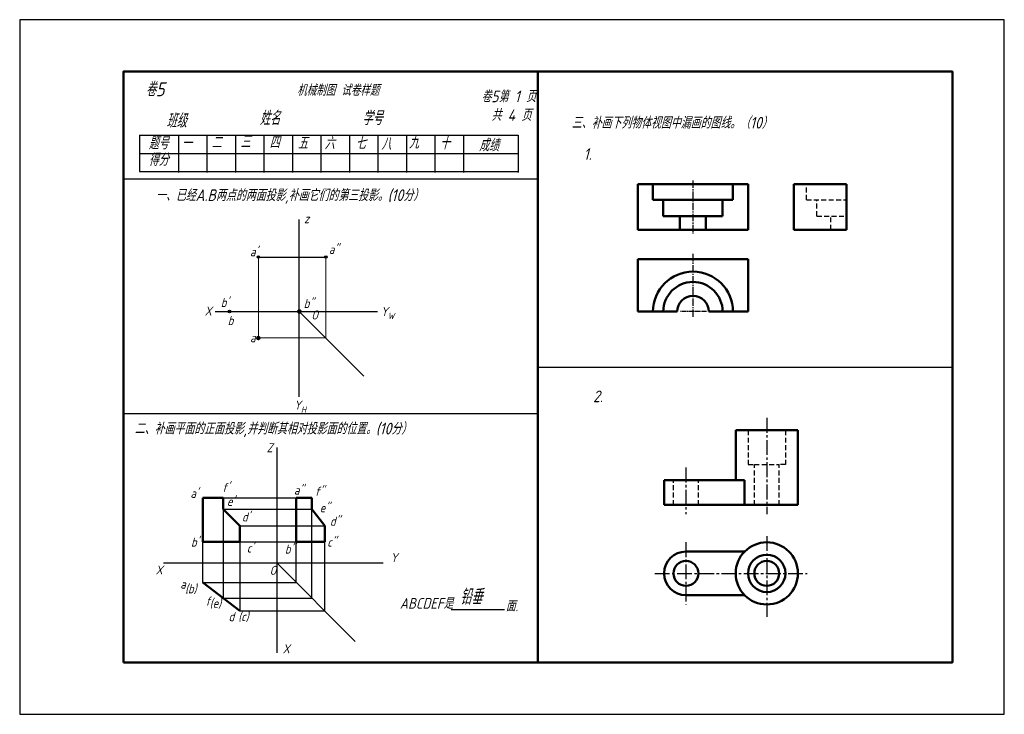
# Model space of a CAD drawing. Header units: millimetres. Extents: x 0 to 380, y 0 to 268.
import ezdxf

# ---------------------------------------------------------------- set-up
doc = ezdxf.new("R2010")
doc.units = ezdxf.units.MM
doc.header["$LTSCALE"] = 0.3
doc.linetypes.add('CENTER2', pattern=[28.575, 19.05, -3.175, 3.175, -3.175])
doc.linetypes.add('DASHED2', pattern=[9.525, 6.35, -3.175])
for name, color, linetype, lineweight in [('16', 5, 'Continuous', 25), ('图层11', 7, 'Continuous', 25), ('图层8', 7, 'Continuous', 25), ('点画线层', 3, 'CENTER2', 25), ('答案', 22, 'Continuous', 50), ('答案层', 1, 'Continuous', 25), ('粗实线', 210, 'Continuous', 50), ('粗实线层', 7, 'Continuous', 50)]:
    doc.layers.add(name, color=color, linetype=linetype, lineweight=lineweight)
for name, color, linetype in [('剖面线', 7, 'Continuous'), ('点划线', 91, 'CENTER2'), ('细实线', 7, 'Continuous'), ('虚线', 52, 'DASHED2')]:
    doc.layers.add(name, color=color, linetype=linetype)
doc.styles.add('字母', font='gbeitc.shx', dxfattribs={"height": 5})
doc.styles.add('工程字体', font='gbeitc.shx', dxfattribs={"bigfont": 'gbcbig.shx'})

msp = doc.modelspace()

# ---------------------------------------------------------------- linework, layer by layer
at = {"color": 7}
msp.add_lwpolyline([(0, 0), (380, 0), (380, 268), (0, 268)], close=True, dxfattribs=at)
at = {"layer": '16', "color": 7}
for centre in [(92.11, 176.43), (118.15, 176.43), (80.96, 155.43)]:
    msp.add_circle(centre, 0.49, dxfattribs=at)
at = {"layer": '剖面线', "color": 7}
for p, q in [((112.79, 44.79), (112.79, 79.17)), ((106.75, 50.83), (106.75, 66.55)), ((117.71, 39.86), (117.71, 66.55)), ((99.19, 58.38), (129.48, 28.09)), ((70.67, 50.83), (106.75, 50.83)), ((78.54, 44.79), (112.79, 44.79)), ((84.96, 39.86), (117.71, 39.86)), ((166.51, 40.47), (187.15, 40.47))]:
    msp.add_line(p, q, dxfattribs=at)
at = {"layer": '图层8', "color": 7}
for p, q in [((107.92, 165.17), (107.92, 190.92)), ((92.6, 176.43), (117.66, 176.43)), ((107.92, 122.54), (107.92, 166.46)), ((75.44, 155.43), (80.47, 155.43)), ((81.45, 155.43), (138.05, 155.43)), ((99.19, 102.95), (99.19, 23.73)), ((55.56, 58.38), (140.23, 58.38))]:
    msp.add_line(p, q, dxfattribs=at)
for p in [(92.11, 176.43), (118.15, 176.43), (80.96, 155.43)]:
    msp.add_point(p, dxfattribs=at)
at = {"layer": '点划线', "color": 7}
for p, q in [((288.33, 114.37), (288.33, 77.17)), ((257.13, 95.17), (257.13, 77.17)), ((288.33, 68.77), (288.33, 37.57)), ((257.13, 66.37), (257.13, 42.37)), ((245.13, 54.37), (303.93, 54.37))]:
    msp.add_line(p, q, dxfattribs=at)
at = {"layer": '点画线层', "color": 7, "ltscale": 0.5}
for p, q in [((259.84, 205.95), (259.84, 185.34)), ((259.84, 177.61), (259.84, 153.3))]:
    msp.add_line(p, q, dxfattribs=at)
at = {"layer": '点画线层', "color": 7, "ltscale": 0.3}
msp.add_line((265.02, 155.37), (254.82, 155.37), dxfattribs=at)
at = {"layer": '答案', "lineweight": 20}
for p, q in [((92.11, 176.43), (92.11, 145.2)), ((118.15, 176.43), (118.15, 145.2)), ((107.92, 155.43), (132.84, 130.51)), ((118.15, 145.2), (92.11, 145.2))]:
    msp.add_line(p, q, dxfattribs=at)
at = {"layer": '答案', "linetype": 'DASHED2', "lineweight": 25}
msp.add_line((283.53, 96.37), (293.13, 96.37), dxfattribs=at)
at = {"layer": '答案'}
for p, q in [((279.76, 90.37), (276.33, 90.37)), ((279.76, 80.77), (279.76, 90.37))]:
    msp.add_line(p, q, dxfattribs=at)
at = {"layer": '答案', "lineweight": 50}
for p, q in [((78.54, 83.51), (70.67, 83.51)), ((70.67, 83.51), (70.67, 66.55)), ((78.54, 79.17), (78.54, 83.51)), ((84.96, 72.75), (78.54, 79.17)), ((84.96, 66.55), (84.96, 72.75)), ((70.67, 66.55), (84.96, 66.55))]:
    msp.add_line(p, q, dxfattribs=at)
at = {"layer": '答案', "lineweight": 25}
for p, q in [((78.54, 83.51), (106.75, 83.51)), ((78.54, 79.17), (78.54, 44.79)), ((78.54, 79.17), (112.79, 79.17)), ((84.96, 72.75), (117.71, 72.75)), ((70.67, 50.83), (70.67, 66.55)), ((84.96, 66.55), (84.96, 39.86)), ((84.96, 66.55), (106.75, 66.55))]:
    msp.add_line(p, q, dxfattribs=at)
at = {"layer": '答案'}
for centre in [(107.92, 155.42), (92.11, 145.2)]:
    msp.add_circle(centre, 0.49, dxfattribs=at)
for p in [(107.92, 155.42), (92.11, 145.2)]:
    msp.add_point(p, dxfattribs=at)
at = {"layer": '答案层', "lineweight": 50, "ltscale": 0.3}
for p, q in [((248.38, 198.51), (271.29, 198.51)), ((254.82, 192.26), (264.85, 192.26))]:
    msp.add_line(p, q, dxfattribs=at)
at = {"layer": '粗实线', "color": 7}
for p, q in [((200, 248), (200, 20)), ((276.33, 109.57), (300.33, 109.57)), ((276.33, 90.37), (276.33, 109.57)), ((300.33, 80.77), (300.33, 109.57)), ((248.73, 90.37), (276.33, 90.37)), ((248.73, 90.37), (248.73, 80.77)), ((106.75, 66.55), (106.75, 83.51)), ((106.75, 83.51), (112.79, 83.51)), ((112.79, 83.51), (112.79, 79.17)), ((248.73, 80.77), (300.33, 80.77)), ((112.79, 79.17), (117.71, 72.75)), ((117.71, 66.55), (117.71, 72.75)), ((106.75, 66.55), (117.71, 66.55)), ((257.13, 62.77), (279.76, 62.77)), ((70.67, 50.83), (84.96, 39.86)), ((257.13, 45.97), (279.76, 45.97))]:
    msp.add_line(p, q, dxfattribs=at)
msp.add_lwpolyline([(40, 20), (360, 20), (360, 248), (40, 248)], close=True, dxfattribs=at)
for centre, radius in [((288.33, 54.37), 12), ((288.33, 54.37), 7.2), ((257.13, 54.37), 4.8), ((288.33, 54.37), 4.8)]:
    msp.add_circle(centre, radius, dxfattribs=at)
msp.add_arc((257.13, 54.37), 8.4, 90, 270, dxfattribs=at)
at = {"layer": '粗实线层', "color": 7, "ltscale": 0.5}
for p, q in [((238.55, 186.98), (238.55, 204.48)), ((238.55, 204.48), (259.84, 204.48)), ((244.4, 198.51), (244.4, 204.48)), ((281.13, 204.48), (259.84, 204.48)), ((275.28, 198.51), (275.28, 204.48)), ((281.13, 186.98), (281.13, 204.48)), ((298.83, 204.48), (319.09, 204.48)), ((298.83, 186.98), (298.83, 204.48)), ((319.09, 186.98), (319.09, 204.48)), ((248.38, 198.51), (244.4, 198.51)), ((248.38, 192.26), (248.38, 198.51)), ((271.29, 192.26), (271.29, 198.51)), ((271.29, 198.51), (275.28, 198.51)), ((254.82, 192.26), (248.38, 192.26)), ((254.82, 186.98), (254.82, 192.26)), ((264.85, 186.98), (264.85, 192.26)), ((264.85, 192.26), (271.29, 192.26)), ((259.84, 186.98), (238.55, 186.98)), ((259.84, 186.98), (281.13, 186.98)), ((298.83, 186.98), (319.09, 186.98)), ((238.55, 155.37), (238.55, 175.64)), ((238.55, 175.64), (259.84, 175.64)), ((281.13, 175.64), (259.84, 175.64)), ((281.13, 155.37), (281.13, 175.64)), ((253.76, 155.37), (238.55, 155.37)), ((265.91, 155.37), (281.13, 155.37))]:
    msp.add_line(p, q, dxfattribs=at)
for radius in [15.44, 11.45, 6.08]:
    msp.add_arc((259.84, 155.37), radius, 0, 180, dxfattribs=at)
at = {"layer": '细实线', "color": 7}
for p, q in [((46.28, 223.41), (192.39, 223.41)), ((46.28, 223.41), (46.28, 209.41)), ((61.27, 223.41), (61.27, 209.05)), ((72.27, 223.41), (72.27, 209.05)), ((83.27, 223.41), (83.27, 209.05)), ((94.27, 223.41), (94.27, 209.05)), ((105.27, 223.41), (105.27, 209.05)), ((116.27, 223.41), (116.27, 209.05)), ((127.27, 223.41), (127.27, 209.05)), ((138.27, 223.41), (138.27, 209.05)), ((149.27, 223.41), (149.27, 209.05)), ((160.27, 223.41), (160.27, 209.05)), ((171.27, 223.41), (171.27, 209.05)), ((192.39, 223.41), (192.39, 209.05)), ((46.28, 216.41), (192.39, 216.41)), ((46.28, 209.41), (192.39, 209.41)), ((40, 206.6), (200, 206.6)), ((200, 134), (360, 134)), ((40, 116), (200, 116))]:
    msp.add_line(p, q, dxfattribs=at)
at = {"layer": '虚线', "color": 7}
for p, q in [((303.65, 198.51), (303.65, 204.48)), ((303.65, 198.51), (319.09, 198.51)), ((307.64, 192.26), (307.64, 198.51)), ((307.64, 192.26), (319.09, 192.26)), ((313.02, 186.98), (313.02, 192.26)), ((281.13, 109.57), (281.13, 96.37)), ((295.53, 109.57), (295.53, 96.37)), ((281.13, 96.37), (283.53, 96.37)), ((283.53, 80.77), (283.53, 96.37)), ((293.13, 80.77), (293.13, 96.37)), ((295.53, 96.37), (293.13, 96.37)), ((252.33, 80.77), (252.33, 90.37)), ((261.93, 80.77), (261.93, 90.37))]:
    msp.add_line(p, q, dxfattribs=at)

# ---------------------------------------------------------------- texts
at = {"layer": '剖面线', "color": 7, "lineweight": 25, "style": '字母'}
for s, p in [('f', (71.71, 41.93)), ('(e)', (73.37, 41.11))]:
    msp.add_text(s, height=3.5, dxfattribs=at).set_placement(p)
at = {"layer": '剖面线', "color": 7, "style": '工程字体'}
for s, p in [('ABCDEF是', (146.68, 40.7)), ('面.', (187.58, 39.75))]:
    msp.add_text(s, height=4.154, dxfattribs=at).set_placement(p)
at = {"layer": '图层11', "color": 7, "style": '字母'}
for s, p in [('z', (109.76, 189.49)), ("a'", (88.9, 176.71)), ('a"', (119.32, 177.64)), ("b'", (77.61, 157.14)), ('X', (71.42, 153.85)), ('O', (112.56, 152.33)), ('b', (80.28, 150.16)), ('Z', (95.31, 101.09)), ('a"', (105.87, 84.75)), ('f"', (113.94, 84.33)), ('e"', (115.8, 77.93)), ('d"', (119.74, 72.75)), ('b"', (102.35, 62)), ('c"', (118.7, 64.68)), ('Y', (143.13, 58.69)), ('X', (52.46, 53.93)), ('O', (96.47, 53.8)), ('a', (61.98, 48.47)), ('(b)', (63.84, 46.69)), ('d', (80.61, 35.93)), ('(c)', (84.34, 35.93)), ('X', (101.52, 23.52))]:
    msp.add_text(s, height=3.5, dxfattribs=at).set_placement(p)
at = {"layer": '图层11', "color": 7, "char_height": 3.5, "attachment_point": 1, "style": '字母'}
for s, insert, width in [('\\A1;{\\Fgbeitc.shx;Y\\H0.7x;\\S^ W;}', (139.38, 157.15), 12.1356), ('\\A1;{\\Fgbeitc.shx;Y\\H0.7x;\\S^ H;}', (105.87, 121.05), 16.7587)]:
    msp.add_mtext(s, dxfattribs=dict(at, insert=insert, width=width))
at = {"layer": '图层8', "color": 7, "style": '工程字体'}
for s, p in [('一、已经A.B两点的两面投影,补画它们的第三投影。(10分）', (52.55, 198.04)), ('二、补画平面的正面投影,并判断其相对投影面的位置。(10分）', (44.35, 108))]:
    msp.add_text(s, height=4.5, dxfattribs=at).set_placement(p)
at = {"layer": '答案', "lineweight": 25, "style": '字母'}
for s, p in [('b"', (109.61, 156.78)), ('a', (88.91, 143.55)), ("f'", (78.13, 85.78)), ("a'", (65.91, 83.51)), ("e'", (79.99, 80.4)), ("d'", (85.79, 74.41)), ("b'", (66.12, 64.68)), ("c'", (87.65, 62.41))]:
    msp.add_text(s, height=3.5, dxfattribs=at).set_placement(p)
at = {"layer": '答案', "lineweight": 25, "insert": (169.92, 48.28), "char_height": 5.935, "width": 14.0879, "attachment_point": 1, "style": '工程字体'}
msp.add_mtext('铅垂', dxfattribs=at)
at = {"layer": '细实线', "color": 7, "style": '工程字体'}
for s, height, p in [('卷5', 5.4, (48.65, 238.46)), ('   机械制图 试卷样题', 4.32, (100, 238.64)), ('卷5第 1 页', 4.5, (178.15, 236.15)), ('班级', 5.4, (56.62, 226.33)), ('姓名', 5.4, (92.62, 227.33)), ('学号', 5.4, (132.22, 227.33)), ('共 4 页', 4.5, (182.04, 228.95)), ('三、补画下列物体视图中漏画的图线。（10）', 4.5, (213, 226)), ('题号', 4.8, (49.74, 217.99)), ('一', 4.8, (62.57, 217.99)), ('二', 4.8, (74.02, 218.25)), ('三', 4.8, (85.2, 218.52)), ('四', 4.8, (96.38, 218.25)), ('五', 4.8, (107.29, 217.99)), ('六', 4.8, (117.67, 217.99)), ('七', 4.8, (129.65, 217.99)), ('八', 4.8, (139.5, 217.72)), ('九', 4.8, (150.15, 218.25)), ('十', 4.8, (162.13, 217.99)), ('成绩', 4.8, (177.25, 217.21)), ('得分', 4.8, (49.74, 211.6))]:
    msp.add_text(s, height=height, dxfattribs=at).set_placement(p)
at = {"layer": '虚线', "color": 7, "style": '工程字体'}
for s, p in [('1.', (217.66, 213.91)), ('2.', (221.3, 120.43))]:
    msp.add_text(s, height=4.5, dxfattribs=at).set_placement(p)

doc.saveas('drawing.dxf')
